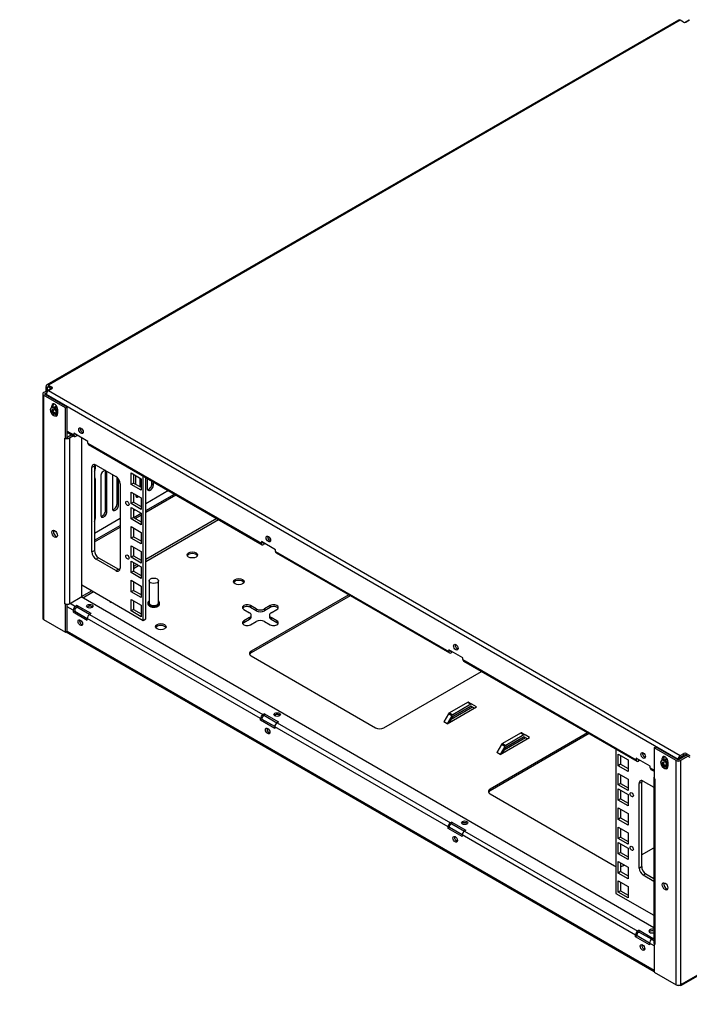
# Model space of a CAD drawing. Header units: inches. Extents: x 0 to 100, y 0 to 75.
# Tile 12 of 14: x 53 to 70, y 22 to 48. Entities that reach past the tile are written whole.
import ezdxf
from ezdxf import colors
from ezdxf.entities.mleader import LeaderData, LeaderLine
from ezdxf.math import Vec2, Vec3

# ---------------------------------------------------------------- set-up
doc = ezdxf.new("R2010")
doc.units = ezdxf.units.IN
doc.header["$MEASUREMENT"] = 0
for name, color, linetype in [('COM57176-23', 7, 'Continuous'), ('COM57177-2', 7, 'Continuous'), ('COM57179-3S', 7, 'Continuous'), ('Default', 7, 'Continuous'), ('NTS16752', 7, 'Continuous'), ('SCS19417', 7, 'Continuous'), ('STD21878', 7, 'Continuous')]:
    doc.layers.add(name, color=color, linetype=linetype)

# ---------------------------------------------------------------- blocks, each defined once
blk = doc.blocks.new('SE6')
at = {"layer": 'COM57176-23', "color": 7, "linetype": 'Continuous'}
for p, q in [((70.348, 48.297), (70.48, 48.373)), ((53.277, 38.441), (53.475, 38.555)), ((53.252, 38.406), (53.252, 32.434)), ((53.861, 38.034), (53.277, 38.371)), ((53.277, 38.371), (53.277, 32.399)), ((53.318, 38.418), (53.357, 38.441)), ((53.318, 38.394), (53.318, 38.418)), ((53.902, 38.057), (53.318, 38.394)), ((53.533, 38.109), (53.493, 38.086)), ((53.493, 38.047), (53.493, 38.086)), ((53.533, 38.057), (53.533, 38.109)), ((53.861, 38.034), (53.902, 38.057)), ((53.861, 37.218), (53.861, 38.034)), ((53.902, 37.241), (53.902, 38.057)), ((53.647, 37.997), (53.647, 37.937)), ((53.902, 37.241), (53.861, 37.218)), ((54.03, 37.315), (53.922, 37.253)), ((54.07, 37.291), (53.962, 37.229)), ((53.841, 37.229), (53.841, 37.229)), ((53.841, 37.229), (53.861, 37.218)), ((53.841, 37.229), (53.841, 37.229)), ((53.841, 32.82), (53.841, 37.229)), ((53.962, 37.229), (53.962, 32.82)), ((54.296, 33.013), (54.296, 37.234)), ((54.655, 36.423), (54.655, 36.52)), ((54.655, 36.423), (54.629, 36.438)), ((54.798, 36.212), (54.798, 35.179)), ((54.964, 36.308), (54.924, 36.331)), ((54.924, 35.298), (54.924, 36.331)), ((54.964, 35.275), (54.964, 36.308)), ((55.107, 36.261), (55.107, 35.358)), ((55.726, 36.232), (55.726, 36.003)), ((54.655, 36.129), (54.629, 36.144)), ((54.655, 35.096), (54.655, 36.129)), ((55.233, 35.477), (55.233, 36.183)), ((55.273, 35.454), (55.273, 36.134)), ((55.852, 35.931), (55.852, 36.159)), ((56.035, 36.157), (56.035, 35.893)), ((56.161, 36.013), (56.161, 36.084)), ((56.201, 35.989), (56.161, 36.013)), ((56.201, 35.989), (56.201, 36.061)), ((55.726, 35.722), (55.726, 35.715)), ((56.6, 35.83), (55.998, 35.482)), ((55.998, 35.299), (56.759, 35.739)), ((55.998, 35.253), (56.799, 35.716)), ((55.273, 35.454), (55.233, 35.477)), ((55.872, 35.41), (55.871, 35.409)), ((54.964, 35.275), (54.924, 35.298)), ((55.715, 35.319), (55.674, 35.295)), ((55.676, 35.114), (55.872, 35.227)), ((55.716, 35.09), (55.872, 35.18)), ((54.655, 35.096), (54.629, 35.111)), ((55.312, 35.086), (54.629, 34.692)), ((54.629, 34.509), (55.312, 34.903)), ((57.89, 35.086), (55.998, 33.994)), ((55.998, 33.946), (57.931, 35.062)), ((54.629, 34.463), (55.312, 34.857)), ((55.767, 33.861), (55.674, 33.807)), ((55.674, 33.759), (55.808, 33.837)), ((54.563, 33.165), (54.276, 32.999)), ((54.317, 32.976), (54.604, 33.142)), ((61.405, 33.056), (58.808, 31.556)), ((53.841, 32.82), (53.841, 32.82)), ((53.841, 32.82), (53.861, 32.809)), ((53.841, 32.82), (53.841, 32.82)), ((53.865, 32.811), (53.861, 32.809)), ((53.861, 32.062), (53.861, 32.809)), ((53.902, 32.085), (53.902, 32.806)), ((53.962, 32.82), (54.296, 33.013)), ((53.981, 32.831), (54.125, 32.748)), ((69.537, 24.188), (54.274, 33)), ((61.446, 33.033), (58.808, 31.51)), ((54.064, 32.643), (53.902, 32.737)), ((54.064, 32.643), (54.064, 32.599)), ((54.105, 32.622), (54.064, 32.599)), ((54.064, 32.599), (54.44, 32.382)), ((54.105, 32.666), (54.105, 32.622)), ((54.105, 32.622), (54.44, 32.429)), ((54.163, 32.77), (54.125, 32.748)), ((54.125, 32.702), (54.163, 32.724)), ((54.539, 32.554), (54.163, 32.77)), ((54.163, 32.77), (54.163, 32.724)), ((54.499, 32.53), (54.163, 32.724)), ((54.539, 32.554), (54.501, 32.532)), ((54.501, 32.532), (59.119, 29.865)), ((58.608, 32.666), (58.762, 32.577)), ((58.939, 32.679), (58.785, 32.768)), ((58.785, 32.768), (58.785, 32.721)), ((58.939, 32.632), (58.785, 32.721)), ((58.939, 32.679), (58.939, 32.632)), ((59.315, 32.768), (59.161, 32.679)), ((59.315, 32.721), (59.161, 32.632)), ((59.161, 32.679), (59.161, 32.632)), ((59.315, 32.768), (59.315, 32.721)), ((59.338, 32.577), (59.492, 32.666)), ((70.271, 22.656), (87.392, 32.54)), ((70.289, 22.695), (87.409, 32.58)), ((53.277, 32.399), (53.861, 32.062)), ((54.44, 32.382), (54.44, 32.426)), ((59.058, 29.76), (54.44, 32.426)), ((58.762, 32.449), (58.608, 32.36)), ((58.762, 32.402), (58.608, 32.313)), ((58.608, 32.36), (58.608, 32.313)), ((58.762, 32.449), (58.762, 32.402)), ((58.785, 32.258), (58.939, 32.347)), ((58.808, 32.466), (58.808, 32.513)), ((59.161, 32.347), (59.315, 32.258)), ((59.292, 32.513), (59.292, 32.466)), ((59.492, 32.36), (59.338, 32.449)), ((59.338, 32.449), (59.338, 32.402)), ((59.492, 32.313), (59.338, 32.402)), ((59.492, 32.36), (59.492, 32.313)), ((53.861, 32.062), (53.902, 32.085)), ((53.877, 32.071), (69.542, 23.027)), ((53.902, 32.086), (69.542, 23.056)), ((58.808, 31.556), (58.808, 31.51)), ((58.808, 31.428), (62.121, 29.515)), ((62.343, 29.515), (64.941, 31.015)), ((64.571, 30.191), (64.09, 29.913)), ((64.659, 30.14), (64.571, 30.191)), ((64.599, 30.194), (64.688, 30.143)), ((64.027, 29.62), (64.81, 30.072)), ((64.09, 29.913), (64.178, 29.862)), ((64.705, 30.067), (64.132, 29.736)), ((64.665, 30.09), (64.173, 29.806)), ((64.659, 30.14), (64.178, 29.862)), ((64.659, 30.093), (64.178, 29.816)), ((64.753, 30.039), (64.659, 30.093)), ((64.81, 30.072), (64.688, 30.143)), ((64.81, 30.072), (64.81, 30.072)), ((64.81, 30.072), (64.81, 30.072)), ((59.058, 29.716), (59.058, 29.76)), ((59.098, 29.739), (59.058, 29.716)), ((59.434, 29.499), (59.058, 29.716)), ((59.098, 29.739), (59.098, 29.783)), ((59.434, 29.545), (59.098, 29.739)), ((59.157, 29.887), (59.119, 29.865)), ((59.157, 29.841), (59.119, 29.819)), ((59.157, 29.841), (59.157, 29.887)), ((59.157, 29.887), (59.533, 29.67)), ((59.157, 29.841), (59.493, 29.647)), ((59.533, 29.67), (59.495, 29.648)), ((59.495, 29.648), (64.113, 26.982)), ((64.062, 29.883), (63.939, 29.671)), ((63.939, 29.671), (63.939, 29.671)), ((63.939, 29.671), (63.939, 29.671)), ((64.027, 29.62), (63.939, 29.671)), ((64.15, 29.832), (64.027, 29.62)), ((64.15, 29.832), (64.062, 29.883)), ((64.178, 29.816), (64.084, 29.653)), ((59.434, 29.543), (59.434, 29.499)), ((64.052, 26.877), (59.434, 29.543)), ((64.027, 29.62), (64.027, 29.62)), ((67.769, 29.382), (65.172, 27.882)), ((65.985, 29.374), (65.504, 29.097)), ((66.073, 29.323), (65.985, 29.374)), ((66.014, 29.377), (66.102, 29.326)), ((67.81, 29.359), (65.172, 27.836)), ((65.442, 28.803), (66.225, 29.255)), ((66.119, 29.25), (65.547, 28.92)), ((66.079, 29.274), (65.587, 28.99)), ((66.073, 29.323), (65.593, 29.046)), ((66.073, 29.277), (65.593, 28.999)), ((66.168, 29.222), (66.073, 29.277)), ((66.224, 29.255), (66.102, 29.326)), ((66.225, 29.255), (66.224, 29.255)), ((66.224, 29.255), (66.224, 29.255)), ((65.476, 29.067), (65.353, 28.854)), ((65.353, 28.855), (65.353, 28.854)), ((65.353, 28.854), (65.353, 28.854)), ((65.442, 28.803), (65.353, 28.854)), ((65.564, 29.016), (65.442, 28.803)), ((65.564, 29.016), (65.476, 29.067)), ((65.593, 28.999), (65.499, 28.836)), ((65.504, 29.097), (65.593, 29.046)), ((69.542, 28.981), (69.582, 29.004)), ((70.126, 28.643), (69.542, 28.981)), ((69.542, 28.981), (69.542, 28.164)), ((70.167, 28.667), (69.582, 29.004)), ((65.442, 28.803), (65.442, 28.803)), ((69.797, 28.72), (69.756, 28.696)), ((69.756, 28.657), (69.756, 28.696)), ((69.797, 28.72), (69.797, 28.668)), ((69.911, 28.607), (69.911, 28.548)), ((70.126, 22.672), (70.126, 28.643)), ((70.405, 28.781), (70.208, 28.667)), ((70.445, 28.758), (70.248, 28.643)), ((70.248, 28.643), (70.248, 22.672)), ((69.537, 28.187), (69.537, 23.779)), ((69.563, 28.152), (69.542, 28.164)), ((69.563, 28.152), (69.563, 28.152)), ((69.563, 28.152), (69.563, 23.743)), ((65.172, 27.882), (65.172, 27.836)), ((65.172, 27.754), (68.485, 25.841)), ((64.052, 26.832), (64.052, 26.877)), ((64.092, 26.856), (64.052, 26.832)), ((64.428, 26.616), (64.052, 26.832)), ((64.092, 26.856), (64.092, 26.9)), ((64.428, 26.662), (64.092, 26.856)), ((64.151, 27.004), (64.113, 26.982)), ((64.151, 26.957), (64.113, 26.935)), ((64.151, 26.957), (64.151, 27.004)), ((64.151, 27.004), (64.527, 26.787)), ((64.151, 26.957), (64.486, 26.764)), ((64.527, 26.787), (64.489, 26.765)), ((64.489, 26.765), (69.107, 24.099)), ((64.428, 26.66), (64.428, 26.616)), ((69.046, 23.993), (64.428, 26.66)), ((69.21, 26.131), (69.537, 26.32)), ((68.707, 25.841), (68.741, 25.86)), ((69.046, 23.949), (69.046, 23.993)), ((69.086, 23.973), (69.046, 23.949)), ((69.422, 23.732), (69.046, 23.949)), ((69.086, 23.973), (69.086, 24.017)), ((69.422, 23.779), (69.086, 23.973)), ((69.145, 24.121), (69.107, 24.099)), ((69.145, 24.074), (69.107, 24.052)), ((69.145, 24.074), (69.145, 24.121)), ((69.145, 24.121), (69.521, 23.904)), ((69.145, 24.074), (69.48, 23.881)), ((69.521, 23.904), (69.482, 23.882)), ((69.482, 23.882), (69.537, 23.85)), ((69.542, 23.707), (69.422, 23.776)), ((69.422, 23.776), (69.422, 23.732)), ((69.546, 23.757), (69.542, 23.755)), ((69.542, 23.755), (69.542, 23.009)), ((69.563, 23.743), (69.542, 23.755)), ((69.563, 23.743), (69.563, 23.743)), ((69.542, 23.009), (70.126, 22.672)), ((70.183, 22.657), (70.185, 22.656)), ((70.228, 22.663), (70.228, 22.66)), ((70.289, 22.695), (70.248, 22.672))]:
    blk.add_line(p, q, dxfattribs=at)
for centre, major_axis, start_param, end_param in [((53.338, 38.406), (0.086, 0), 2.356194, 3.926991), ((53.338, 38.406), (0.029, 0), 2.356194, 3.926991), ((53.57, 38.042), (0.0545, -0.0944), 0.785398, 3.926991), ((53.61, 38.065), (0.0545, -0.0944), 3.520356, 3.926991), ((53.57, 37.914), (-0.0545, 0.0944), 2.513716, 3.807241), ((53.61, 37.937), (-0.0545, 0.0944), -3.643321, -3.520356), ((53.902, 37.264), (0.029, 0), 4.712389, 5.497787), ((53.902, 37.264), (0.086, 0), 3.926991, 3.969786), ((53.902, 37.264), (0.086, 0), 4.269969, 5.497787), ((54.571, 36.375), (0.059, 0.102), 4.696447, 5.497787), ((54.881, 36.26), (-0.059, -0.102), 3.385544, 5.497787), ((54.841, 36.283), (-0.059, -0.102), 2.356194, 2.79146), ((54.881, 36.26), (-0.059, -0.102), 2.356194, 2.897642), ((54.571, 36.081), (-0.059, -0.102), 2.356194, 3.141593), ((56.118, 35.941), (0.059, 0.102), 2.356194, 5.497787), ((56.078, 35.965), (0.059, 0.102), 3.491725, 5.497787), ((55.809, 35.763), (0.059, 0.102), 2.356194, 3.994948), ((55.769, 35.786), (0.059, 0.102), 3.491725, 3.994948), ((55.19, 35.406), (0.059, 0.102), 2.356194, 5.497787), ((55.15, 35.429), (0.059, 0.102), 3.491725, 5.497787), ((54.881, 35.227), (0.059, 0.102), 2.356194, 5.497787), ((54.841, 35.25), (0.059, 0.102), 3.491725, 5.497787), ((54.571, 35.048), (0.059, 0.102), 4.696447, 5.497787), ((53.61, 34.704), (0.0532, -0.0922), 3.529715, 5.895062), ((57.238, 34.074), (-0.14, 0), 3.432549, 5.992229), ((58.476, 33.359), (-0.14, 0), 3.432549, 5.992229), ((53.902, 32.856), (0.086, 0), 3.926991, 5.497787), ((55.161, 32.921), (-0.14, 0), 0.290957, 1.286145), ((58.697, 32.717), (0.125, 0), 0.785398, 3.926991), ((59.404, 32.717), (-0.125, 0), 2.356194, 5.497787), ((54.125, 32.678), (0.043, 0.0745), 0.785398, 2.356194), ((54.125, 32.678), (0.0145, 0.0251), 0.785398, 2.356194), ((54.505, 32.704), (0.085, 0), 0.49403, 2.647563), ((54.501, 32.461), (-0.043, -0.0745), 3.926991, 5.497787), ((58.697, 32.67), (0.125, 0), 0.785398, 2.813286), ((58.651, 32.513), (-0.157, 0), 2.356194, 3.926991), ((59.05, 32.743), (0.157, 0), 3.926991, 5.497787), ((59.05, 32.697), (0.157, 0), 3.926991, 5.497787), ((59.449, 32.513), (0.157, 0), 2.356194, 3.926991), ((59.404, 32.67), (-0.125, 0), 3.469899, 5.497787), ((53.338, 32.434), (0.086, 0), 3.141593, 3.926991), ((54.292, 32.336), (-0.0425, 0.0736), 0.49403, 2.647563), ((58.697, 32.309), (0.125, 0), 2.356194, 5.497787), ((58.697, 32.262), (0.125, 0), 2.356194, 2.813286), ((58.651, 32.466), (-0.157, 0), 2.356194, 3.141593), ((59.05, 32.283), (-0.157, 0), 3.926991, 5.497787), ((59.449, 32.466), (0.157, 0), 3.141593, 3.926991), ((59.404, 32.309), (-0.125, 0), 0.785398, 3.926991), ((59.404, 32.262), (-0.125, 0), 3.469899, 3.926991), ((56.398, 32.16), (-0.14, 0), 3.432549, 5.992229), ((58.919, 31.492), (0.157, 0), 2.356194, 3.926991), ((58.919, 31.446), (0.157, 0), 2.356194, 2.881965), ((64.571, 30.144), (-0.0285, -0.0494), 3.141593, 3.926991), ((64.09, 29.867), (0.0285, 0.0494), 0.785398, 1.570796), ((64.659, 30.093), (0.0285, 0.0494), 0, 0.785398), ((59.119, 29.795), (-0.043, -0.0745), 3.926991, 5.497787), ((59.119, 29.795), (-0.0145, -0.0251), 3.926991, 5.497787), ((59.499, 29.821), (0.085, 0), 0.49403, 2.647563), ((59.495, 29.578), (0.043, 0.0745), 0.785398, 2.356194), ((64.178, 29.816), (0.0285, 0.0494), 0.785398, 1.570796), ((59.286, 29.453), (-0.0425, 0.0736), 0.49403, 2.647563), ((62.232, 29.579), (0.157, 0), 3.926991, 5.497787), ((65.985, 29.328), (-0.0285, -0.0494), 3.141593, 3.926991), ((66.073, 29.277), (0.0285, 0.0494), 0, 0.785398), ((65.504, 29.05), (0.0285, 0.0494), 0.785398, 1.570796), ((65.593, 28.999), (0.0285, 0.0494), 0.785398, 1.570796), ((69.833, 28.652), (0.0545, -0.0944), 0.785398, 3.926991), ((69.874, 28.675), (0.0545, -0.0944), 3.520356, 3.926991), ((70.187, 28.679), (0.086, 0), 3.926991, 5.497787), ((70.187, 28.679), (0.029, 0), 3.926991, 5.497787), ((69.833, 28.524), (-0.0545, 0.0944), 2.513716, 3.807231), ((69.874, 28.547), (-0.0545, 0.0944), -3.643321, -3.520356), ((69.623, 28.187), (0.086, 0), 2.810076, 3.473109), ((69.623, 28.187), (0.086, 0), 3.884195, 3.926991), ((65.283, 27.818), (0.157, 0), 2.356194, 3.926991), ((65.283, 27.771), (0.157, 0), 2.356194, 2.881965), ((64.113, 26.912), (-0.043, -0.0745), 3.926991, 5.497787), ((64.113, 26.912), (-0.0145, -0.0251), 3.926991, 5.497787), ((64.493, 26.938), (0.085, 0), 0.49403, 2.647563), ((64.489, 26.695), (0.043, 0.0745), 0.785398, 2.356194), ((64.28, 26.569), (-0.0425, 0.0736), 0.49403, 2.647563), ((68.596, 25.905), (0.157, 0), 3.926991, 4.235076), ((68.596, 25.905), (0.157, 0), 5.05935, 5.497787), ((69.874, 25.315), (-0.0532, 0.0922), 0.388123, 2.75347), ((69.487, 24.101), (-0.085, 0), 4.076636, 6.283185), ((69.107, 24.028), (-0.043, -0.0745), 3.926991, 5.497787), ((69.107, 24.028), (-0.0145, -0.0251), 3.926991, 5.497787), ((69.487, 24.101), (-0.085, 0), 0, 2.206549), ((69.487, 24.055), (0.085, 0), 0.935043, 2.647563), ((69.482, 23.812), (0.043, 0.0745), 0.785398, 2.356194), ((69.274, 23.686), (-0.0425, 0.0736), 0.49403, 2.647563), ((69.623, 23.779), (0.086, 0), 3.141593, 3.926991), ((70.187, 22.707), (0.086, 0), 3.926991, 5.497787), ((70.228, 22.73), (0.043, 0.0745), 3.096371, 3.926991), ((70.228, 22.73), (-0.043, 0.0745), 2.356194, 3.926991)]:
    blk.add_ellipse(centre, major_axis=major_axis, ratio=0.57735, start_param=start_param, end_param=end_param, dxfattribs=at)
for centre, major_axis in [((53.57, 34.681), (0.0532, -0.0922)), ((57.238, 34.12), (-0.141, 0)), ((58.476, 33.406), (-0.141, 0)), ((54.505, 32.751), (-0.085, 0)), ((54.252, 32.313), (0.0425, -0.0736)), ((56.398, 32.207), (-0.14, 0)), ((59.499, 29.868), (-0.085, 0)), ((59.246, 29.429), (0.0425, -0.0736)), ((64.493, 26.985), (-0.085, 0)), ((64.24, 26.546), (0.0425, -0.0736)), ((69.833, 25.291), (0.0532, -0.0922)), ((69.234, 23.663), (0.0425, -0.0736))]:
    blk.add_ellipse(centre, major_axis=major_axis, ratio=0.57735, dxfattribs=at)
at = {"layer": 'COM57177-2', "color": 7, "linetype": 'Continuous'}
for p, q in [((70.189, 48.363), (53.361, 38.648)), ((70.232, 48.359), (53.404, 38.643)), ((70.328, 48.304), (70.232, 48.359)), ((70.488, 48.358), (70.394, 48.304)), ((53.343, 38.484), (53.343, 38.608)), ((53.383, 38.585), (53.404, 38.597)), ((53.383, 38.502), (53.383, 38.585)), ((53.404, 38.643), (53.499, 38.588)), ((53.404, 38.597), (53.492, 38.546)), ((53.405, 38.495), (53.499, 38.55)), ((53.499, 38.55), (53.499, 38.588)), ((53.343, 38.484), (53.347, 38.482)), ((70.179, 28.671), (53.344, 38.39)), ((53.344, 38.39), (53.344, 38.379)), ((53.405, 38.495), (70.24, 28.776)), ((53.902, 37.417), (54.083, 37.313)), ((53.902, 37.388), (54.101, 37.274)), ((54.458, 37.14), (54.083, 37.357)), ((54.083, 37.357), (54.083, 37.313)), ((54.182, 37.3), (54.144, 37.278)), ((54.458, 37.096), (54.458, 37.14)), ((54.458, 37.096), (59.077, 34.43)), ((54.476, 37.057), (59.095, 34.39)), ((59.452, 34.257), (59.077, 34.474)), ((59.077, 34.474), (59.077, 34.43)), ((59.176, 34.417), (59.138, 34.395)), ((59.452, 34.213), (59.452, 34.257)), ((59.452, 34.213), (64.071, 31.546)), ((59.47, 34.173), (64.088, 31.507)), ((64.446, 31.374), (64.071, 31.591)), ((64.071, 31.591), (64.071, 31.546)), ((64.17, 31.533), (64.131, 31.511)), ((64.446, 31.33), (64.446, 31.374)), ((64.446, 31.33), (69.065, 28.663)), ((64.464, 31.29), (69.082, 28.624)), ((69.44, 28.49), (69.065, 28.707)), ((69.065, 28.707), (69.065, 28.663)), ((69.164, 28.65), (69.125, 28.628)), ((70.179, 28.662), (70.179, 28.671)), ((70.219, 28.673), (70.219, 28.694)), ((70.24, 28.776), (70.334, 28.83)), ((70.24, 28.729), (70.334, 28.784)), ((70.334, 28.784), (70.334, 28.83)), ((70.4, 28.83), (70.496, 28.775)), ((70.4, 28.83), (70.4, 28.784)), ((70.4, 28.784), (70.496, 28.729)), ((69.44, 28.446), (69.44, 28.49)), ((69.44, 28.446), (69.542, 28.387)), ((69.458, 28.407), (69.542, 28.358))]:
    blk.add_line(p, q, dxfattribs=at)
for centre, major_axis, start_param, end_param in [((70.232, 48.289), (0.043, -0.0745), 2.356194, 3.141593), ((70.361, 48.323), (0.0466, 0), 3.926991, 5.497787), ((53.404, 38.573), (0.043, -0.0745), 2.356194, 3.926991), ((53.404, 38.573), (0.0145, -0.0251), 2.356194, 3.926991), ((53.466, 38.569), (-0.0466, 0), 2.356194, 3.926991), ((53.387, 38.51), (0.0312, 0.0541), -3.926991, -3.822802), ((53.405, 38.425), (-0.043, -0.0745), 3.926991, 5.497787), ((53.63, 37.981), (0.0469, -0.0812), 2.302075, 3.573911), ((54.311, 37.45), (-0.0425, 0.0736), 0.49403, 2.647563), ((54.144, 37.348), (0.043, 0.0745), 2.356194, 3.926991), ((54.144, 37.348), (0.0145, 0.0251), 2.465871, 3.817314), ((54.519, 37.131), (0.043, 0.0745), 2.356194, 3.141593), ((59.305, 34.567), (-0.0425, 0.0736), 0.49403, 2.647563), ((59.138, 34.465), (0.043, 0.0745), 2.356194, 3.926991), ((59.138, 34.465), (0.0145, 0.0251), 2.465871, 3.817314), ((59.513, 34.248), (0.043, 0.0745), 2.356194, 3.141593), ((64.299, 31.683), (-0.0425, 0.0736), 0.49403, 2.647563), ((64.131, 31.582), (0.043, 0.0745), 2.356194, 3.926991), ((64.131, 31.582), (0.0145, 0.0251), 2.465871, 3.817314), ((64.507, 31.365), (0.043, 0.0745), 2.356194, 3.141593), ((69.293, 28.8), (-0.0425, 0.0736), 0.49403, 2.647563), ((69.125, 28.698), (0.043, 0.0745), 2.356194, 3.926991), ((69.125, 28.698), (0.0145, 0.0251), 2.465871, 3.817314), ((69.893, 28.592), (0.0469, -0.0812), 2.302075, 3.573911), ((70.24, 28.706), (0.043, 0.0745), 0.785398, 2.356194), ((70.24, 28.706), (0.0145, 0.0251), 0.785398, 2.356194), ((70.367, 28.811), (-0.0466, 0), 3.926991, 5.497787), ((70.367, 28.765), (0.0466, 0), 0.785398, 2.356194), ((69.501, 28.481), (0.043, 0.0745), 2.356194, 3.141593)]:
    blk.add_ellipse(centre, major_axis=major_axis, ratio=0.57735, start_param=start_param, end_param=end_param, dxfattribs=at)
for centre in [(54.271, 37.427), (59.265, 34.543), (64.258, 31.66), (69.252, 28.777)]:
    blk.add_ellipse(centre, major_axis=(0.0425, -0.0736), ratio=0.57735, dxfattribs=at)
at = {"layer": 'COM57179-3S', "color": 7, "linetype": 'Continuous'}
for p, q in [((54.629, 36.486), (54.562, 36.447)), ((54.629, 36.486), (54.629, 34.236)), ((54.673, 36.511), (55.201, 36.207)), ((54.562, 34.197), (54.562, 36.447)), ((55.607, 35.994), (55.607, 36.301)), ((55.607, 36.301), (55.872, 36.147)), ((55.674, 36.262), (55.674, 36.033)), ((55.93, 32.376), (55.93, 36.217)), ((55.312, 36.015), (55.312, 33.764)), ((55.674, 36.033), (55.607, 35.994)), ((55.872, 35.841), (55.607, 35.994)), ((55.674, 36.033), (55.872, 35.919)), ((55.872, 36.147), (55.872, 35.841)), ((55.998, 32.415), (55.998, 36.178)), ((55.607, 35.484), (55.607, 35.79)), ((55.607, 35.79), (55.872, 35.637)), ((55.674, 35.751), (55.674, 35.523)), ((55.674, 35.523), (55.607, 35.484)), ((55.872, 35.331), (55.607, 35.484)), ((55.674, 35.523), (55.872, 35.409)), ((55.872, 35.637), (55.872, 35.331)), ((55.607, 35.076), (55.607, 35.382)), ((55.607, 35.382), (55.872, 35.229)), ((55.674, 35.343), (55.674, 35.115)), ((55.872, 35.229), (55.872, 34.923)), ((55.674, 35.115), (55.607, 35.076)), ((55.872, 34.923), (55.607, 35.076)), ((55.674, 35.115), (55.872, 35)), ((55.607, 34.565), (55.607, 34.872)), ((55.607, 34.872), (55.872, 34.719)), ((55.674, 34.833), (55.674, 34.604)), ((55.872, 34.719), (55.872, 34.412)), ((55.674, 34.604), (55.607, 34.565)), ((55.872, 34.412), (55.607, 34.565)), ((55.607, 34.055), (55.607, 34.361)), ((55.607, 34.361), (55.872, 34.208)), ((55.674, 34.604), (55.872, 34.49)), ((54.562, 34.197), (54.629, 34.236)), ((55.674, 34.094), (55.607, 34.055)), ((55.674, 34.323), (55.674, 34.094)), ((55.674, 34.094), (55.872, 33.98)), ((55.872, 34.208), (55.872, 33.902)), ((54.74, 34.044), (54.673, 34.005)), ((55.201, 33.7), (54.673, 34.005)), ((54.74, 34.044), (55.268, 33.739)), ((55.872, 33.902), (55.607, 34.055)), ((55.607, 33.647), (55.607, 33.953)), ((55.607, 33.953), (55.872, 33.8)), ((55.674, 33.914), (55.674, 33.686)), ((55.201, 33.7), (55.268, 33.739)), ((55.674, 33.686), (55.607, 33.647)), ((55.872, 33.494), (55.607, 33.647)), ((55.674, 33.686), (55.872, 33.571)), ((55.872, 33.8), (55.872, 33.494)), ((54.296, 33.32), (55.93, 32.376)), ((55.607, 33.137), (55.607, 33.443)), ((55.607, 33.443), (55.872, 33.29)), ((55.674, 33.404), (55.674, 33.175)), ((55.674, 33.175), (55.607, 33.137)), ((55.872, 32.984), (55.607, 33.137)), ((55.674, 33.175), (55.872, 33.061)), ((55.872, 33.29), (55.872, 32.984)), ((55.607, 32.626), (55.607, 32.932)), ((55.607, 32.932), (55.872, 32.779)), ((55.674, 32.894), (55.674, 32.665)), ((55.872, 32.779), (55.872, 32.473)), ((55.674, 32.665), (55.607, 32.626)), ((55.872, 32.473), (55.607, 32.626)), ((55.674, 32.665), (55.872, 32.551)), ((55.93, 32.376), (55.998, 32.415)), ((68.524, 28.946), (68.524, 25.105)), ((68.582, 28.504), (68.582, 28.81)), ((68.582, 28.81), (68.847, 28.657)), ((68.649, 28.771), (68.649, 28.543)), ((68.847, 28.657), (68.847, 28.351)), ((68.649, 28.543), (68.582, 28.504)), ((68.847, 28.351), (68.582, 28.504)), ((68.649, 28.543), (68.847, 28.428)), ((68.582, 27.993), (68.582, 28.3)), ((68.582, 28.3), (68.847, 28.147)), ((68.649, 28.261), (68.649, 28.032)), ((68.847, 28.147), (68.847, 27.84)), ((69.21, 28.068), (69.143, 28.029)), ((69.21, 28.068), (69.21, 25.818)), ((69.254, 28.093), (69.537, 27.929)), ((68.649, 28.032), (68.582, 27.993)), ((68.847, 27.84), (68.582, 27.993)), ((68.582, 27.585), (68.582, 27.891)), ((68.582, 27.891), (68.847, 27.738)), ((68.649, 28.032), (68.847, 27.918)), ((68.649, 27.853), (68.649, 27.624)), ((69.143, 25.779), (69.143, 28.029)), ((68.649, 27.624), (68.582, 27.585)), ((68.847, 27.432), (68.582, 27.585)), ((68.649, 27.624), (68.847, 27.51)), ((68.847, 27.738), (68.847, 27.432)), ((68.582, 27.075), (68.582, 27.381)), ((68.582, 27.381), (68.847, 27.228)), ((68.649, 27.342), (68.649, 27.114)), ((68.649, 27.114), (68.582, 27.075)), ((68.847, 26.922), (68.582, 27.075)), ((68.649, 27.114), (68.847, 26.999)), ((68.847, 27.228), (68.847, 26.922)), ((68.582, 26.565), (68.582, 26.871)), ((68.582, 26.871), (68.847, 26.718)), ((68.649, 26.832), (68.649, 26.603)), ((68.649, 26.603), (68.582, 26.565)), ((68.847, 26.412), (68.582, 26.565)), ((68.649, 26.603), (68.847, 26.489)), ((68.847, 26.718), (68.847, 26.412)), ((68.582, 26.156), (68.582, 26.463)), ((68.582, 26.463), (68.847, 26.309)), ((68.649, 26.424), (68.649, 26.195)), ((68.847, 26.309), (68.847, 26.003)), ((68.649, 26.195), (68.582, 26.156)), ((68.847, 26.003), (68.582, 26.156)), ((68.649, 26.195), (68.847, 26.081)), ((68.582, 25.646), (68.582, 25.952)), ((68.582, 25.952), (68.847, 25.799)), ((68.649, 25.913), (68.649, 25.685)), ((68.847, 25.799), (68.847, 25.493)), ((69.143, 25.779), (69.21, 25.818)), ((68.649, 25.685), (68.582, 25.646)), ((68.847, 25.493), (68.582, 25.646)), ((68.582, 25.136), (68.582, 25.442)), ((68.582, 25.442), (68.847, 25.289)), ((68.649, 25.685), (68.847, 25.571)), ((69.321, 25.625), (69.254, 25.587)), ((69.537, 25.423), (69.254, 25.587)), ((69.321, 25.625), (69.537, 25.5)), ((68.649, 25.175), (68.582, 25.136)), ((68.649, 25.403), (68.649, 25.175)), ((68.649, 25.175), (68.847, 25.06)), ((68.847, 25.289), (68.847, 24.983)), ((68.524, 25.105), (69.537, 24.52)), ((68.847, 24.983), (68.582, 25.136))]:
    blk.add_line(p, q, dxfattribs=at)
for centre, major_axis, start_param, end_param in [((54.673, 36.383), (0.078, -0.136), 2.356194, 3.926991), ((54.74, 36.422), (0.078, -0.136), 3.583724, 3.926991), ((55.201, 36.079), (-0.078, 0.136), 3.926991, 5.497787), ((54.673, 34.133), (0.078, -0.136), 3.926991, 5.497787), ((54.74, 34.172), (-0.078, 0.136), 0.785398, 2.356194), ((55.201, 33.828), (-0.078, 0.136), 2.356194, 3.926991), ((55.268, 33.867), (-0.078, 0.136), 2.356194, 2.699461), ((69.254, 27.965), (0.078, -0.136), 2.356194, 3.926991), ((69.321, 28.004), (0.078, -0.136), 3.583724, 3.926991), ((69.254, 25.715), (0.078, -0.136), 3.926991, 5.497787), ((69.321, 25.754), (-0.078, 0.136), 0.785398, 2.356194)]:
    blk.add_ellipse(centre, major_axis=major_axis, ratio=0.57735, start_param=start_param, end_param=end_param, dxfattribs=at)
for centre in [(55.508, 35.49), (55.508, 34.061), (68.946, 27.732), (68.946, 26.303)]:
    blk.add_ellipse(centre, major_axis=(-0.0312, 0.0541), ratio=0.57735, dxfattribs=at)
at = {"layer": 'NTS16752', "color": 7, "linetype": 'Continuous'}
for p, q in [((53.586, 38.064), (53.585, 38.064)), ((69.85, 28.675), (69.849, 28.674))]:
    blk.add_line(p, q, dxfattribs=at)
for centre, major_axis, start_param, end_param in [((53.632, 37.983), (-0.0467, 0.081), 0, 0.464479), ((53.632, 37.983), (-0.0397, 0.0688), 0, 0.415605), ((53.632, 37.983), (-0.0467, 0.081), 6.246705, 6.283185), ((53.632, 37.983), (-0.0397, 0.0688), 5.382968, 6.283185), ((69.895, 28.593), (-0.0467, 0.081), 0, 0.46644), ((69.895, 28.593), (-0.0397, 0.0688), 0, 0.415605), ((69.895, 28.593), (-0.0467, 0.081), 6.246861, 6.283185), ((69.895, 28.593), (-0.0397, 0.0688), 5.382968, 6.283185)]:
    blk.add_ellipse(centre, major_axis=major_axis, ratio=0.57735, start_param=start_param, end_param=end_param, dxfattribs=at)
at = {"layer": 'SCS19417', "color": 7, "linetype": 'Continuous'}
for p, q in [((53.502, 38.052), (53.483, 38.041)), ((53.617, 38.054), (53.583, 38.034)), ((53.459, 37.96), (53.459, 37.96)), ((53.532, 37.918), (53.459, 37.96)), ((53.532, 37.962), (53.497, 37.942)), ((53.497, 37.898), (53.532, 37.918)), ((53.524, 37.934), (53.504, 37.946)), ((53.526, 37.865), (53.509, 37.856)), ((53.521, 37.956), (53.527, 37.952)), ((53.558, 37.903), (53.523, 37.883)), ((53.549, 37.917), (53.549, 37.898)), ((53.597, 37.892), (53.558, 37.914)), ((53.632, 37.861), (53.558, 37.903)), ((53.597, 37.905), (53.597, 37.892)), ((53.608, 37.824), (53.627, 37.835)), ((53.632, 37.905), (53.632, 37.905)), ((53.632, 37.861), (53.632, 37.861)), ((69.765, 28.662), (69.746, 28.651)), ((69.881, 28.664), (69.846, 28.644)), ((69.722, 28.571), (69.722, 28.571)), ((69.796, 28.529), (69.722, 28.571)), ((69.796, 28.573), (69.76, 28.552)), ((69.76, 28.508), (69.796, 28.529)), ((69.787, 28.544), (69.767, 28.556)), ((69.79, 28.476), (69.773, 28.466)), ((69.784, 28.566), (69.79, 28.562)), ((69.822, 28.513), (69.786, 28.493)), ((69.813, 28.527), (69.813, 28.508)), ((69.86, 28.502), (69.822, 28.524)), ((69.895, 28.471), (69.822, 28.513)), ((69.86, 28.515), (69.86, 28.502)), ((69.871, 28.435), (69.89, 28.446)), ((69.895, 28.515), (69.895, 28.515)), ((69.895, 28.471), (69.895, 28.471))]:
    blk.add_line(p, q, dxfattribs=at)
for centre, radius, start, end in [((53.461, 37.999), 0.00587, 143.7414, 176.9906), ((53.461, 37.955), 0.00587, 114.252, 176.9867), ((53.627, 37.981), 0.174, 189.3913, 237.8958), ((53.703, 37.926), 0.207, 159.3726, 175.5065), ((53.587, 37.902), 0.0904, 182.6323, 210.7637), ((53.599, 38.124), 0.154, 234.3668, 245.6332), ((53.599, 37.981), 0.154, 234.368, 245.632), ((53.729, 37.91), 0.207, 159.3747, 175.5044), ((53.624, 38.128), 0.225, 243.4001, 269.8008), ((53.624, 38.084), 0.225, 243.421, 269.78), ((53.613, 37.887), 0.0905, 182.6415, 210.7546), ((53.623, 37.92), 0.0174, 267.9188, 297.7769), ((53.623, 37.876), 0.0174, 267.9168, 297.7789), ((69.725, 28.609), 0.00587, 143.7414, 176.9906), ((69.966, 28.536), 0.207, 159.3726, 175.5065), ((69.862, 28.734), 0.154, 234.3668, 245.6332), ((69.993, 28.521), 0.207, 159.3747, 175.5044), ((69.725, 28.565), 0.00587, 114.252, 176.9867), ((69.891, 28.591), 0.174, 189.3913, 237.8958), ((69.851, 28.512), 0.0904, 182.6323, 210.7637), ((69.862, 28.591), 0.154, 234.368, 245.632), ((69.887, 28.738), 0.225, 243.4001, 269.8008), ((69.887, 28.694), 0.225, 243.421, 269.78), ((69.877, 28.497), 0.0905, 182.6415, 210.7546), ((69.887, 28.531), 0.0174, 267.9188, 297.7769), ((69.887, 28.486), 0.0174, 267.9168, 297.7789)]:
    blk.add_arc(centre, radius, start, end, dxfattribs=at)
for centre, major_axis, start_param, end_param in [((53.539, 37.929), (0.061, -0.105), 1.009762, 3.702627), ((53.545, 37.933), (0.062, -0.108), 1.003114, 3.709275), ((53.564, 37.944), (-0.062, 0.108), 3.141593, 6.283185), ((53.57, 37.947), (-0.058, 0.101), 3.897454, 5.527324), ((53.545, 37.933), (-0.062, 0.108), 0.730357, 1.003114), ((53.545, 37.933), (-0.062, 0.108), 2.168825, 3.709275), ((53.539, 37.929), (-0.061, 0.105), 2.307826, 3.702627), ((53.545, 37.933), (0.062, -0.108), 0.567682, 1.003114), ((69.803, 28.539), (0.061, -0.105), 1.009762, 3.702627), ((69.809, 28.543), (-0.062, 0.108), 0.730357, 1.003114), ((69.809, 28.543), (0.062, -0.108), 1.003114, 3.709275), ((69.828, 28.554), (-0.062, 0.108), 3.141593, 6.283185), ((69.833, 28.557), (-0.058, 0.101), 3.893362, 5.531416), ((69.809, 28.543), (-0.062, 0.108), 2.168825, 3.709275), ((69.803, 28.539), (-0.061, 0.105), 2.307826, 3.702627), ((69.809, 28.543), (0.062, -0.108), 0.567682, 1.003114)]:
    blk.add_ellipse(centre, major_axis=major_axis, ratio=0.57735, start_param=start_param, end_param=end_param, dxfattribs=at)
for points in [[(53.497, 37.942), (53.491, 37.946), (53.485, 37.95), (53.475, 37.959), (53.471, 37.963), (53.464, 37.973), (53.461, 37.978), (53.457, 37.989), (53.456, 37.994), (53.455, 38)], [(53.455, 37.955), (53.456, 37.95), (53.457, 37.945), (53.461, 37.934), (53.464, 37.929), (53.471, 37.92), (53.475, 37.915), (53.485, 37.906), (53.491, 37.902), (53.497, 37.898)], [(69.76, 28.552), (69.754, 28.556), (69.749, 28.56), (69.739, 28.569), (69.734, 28.574), (69.727, 28.584), (69.724, 28.589), (69.72, 28.599), (69.719, 28.604), (69.719, 28.61)], [(69.719, 28.566), (69.719, 28.56), (69.72, 28.555), (69.724, 28.545), (69.727, 28.54), (69.734, 28.53), (69.738, 28.525), (69.748, 28.516), (69.754, 28.512), (69.76, 28.508)]]:
    blk.add_open_spline(points, degree=3, knots=[0, 0, 0, 0, 0.25, 0.25, 0.5, 0.5, 0.75, 0.75, 1, 1, 1, 1], dxfattribs=at)
at = {"layer": 'STD21878', "color": 7, "linetype": 'Continuous'}
for p, q in [((56.086, 33.43), (56.086, 32.843)), ((56.336, 32.843), (56.336, 33.43)), ((56.054, 32.843), (56.054, 32.817)), ((56.367, 32.817), (56.367, 32.843))]:
    blk.add_line(p, q, dxfattribs=at)
blk.add_ellipse((56.211, 33.43), major_axis=(-0.125, 0), ratio=0.57735, dxfattribs=at)
for centre, major_axis, start_param, end_param in [((56.211, 32.843), (-0.156, 0), 5.639684, 6.283185), ((56.211, 32.843), (-0.156, 0), 0, 3.785094), ((56.211, 32.817), (-0.156, 0), 0, 3.141593), ((56.211, 32.843), (-0.125, 0), 0, 3.141593)]:
    blk.add_ellipse(centre, major_axis=major_axis, ratio=0.57735, start_param=start_param, end_param=end_param, dxfattribs=at)
blk = doc.blocks.new('_DOT')
at = {"color": 0}
blk.add_line((0, 0), (-1, 0), dxfattribs=at)
at = {"color": 0, "const_width": 0.333}
blk.add_lwpolyline([(-0.1665, 0, 1), (0.1665, 0, 1)], format="xyb", close=True, dxfattribs=at)
blk = doc.blocks.new('Block222')
at = {"layer": 'Default', "color": 7, "linetype": 'Continuous'}
ml = blk.add_multileader_mtext('Standard', dxfattribs=at)
ml.set_content('{\\pxsm0.9;\\fArial|b1||i0||c0|p34;\\W1.;SDC243U24BK\\P}', color=7)
ml.set_leader_properties()
ml.set_arrow_properties(name='DOT')
ml.build(insert=Vec2(0, 0))
ml.multileader.update_dxf_attribs({"leader_type": 0, "dogleg_length": 0, "arrow_head_size": 2.25})
ctx = ml.context
ctx.base_point, ctx.char_height, ctx.arrow_head_size, ctx.landing_gap_size = Vec3(151.269, -85.88), 2.25, 2.25, 0.787
ctx.text_align_type = 1
notes = []
notes.append((ctx, [(0, (0, 0, 0), (0, 0), (1, 0), 1, [])]))
ctx.mtext.insert, ctx.mtext.alignment = Vec3(162.383, -84.733), 2
for ctx, leaders in notes:
    for number, flags, end, landing, length, lines in leaders:
        leader = LeaderData()
        leader.index, (leader.has_last_leader_line, leader.has_dogleg_vector, leader.attachment_direction) = number, flags
        leader.last_leader_point, leader.dogleg_vector, leader.dogleg_length = Vec3(end), Vec3(landing), length
        for number, points, colour, breaks in lines:
            line = LeaderLine()
            line.index, line.vertices, line.color, line.breaks = number, Vec3.list(points), colors.encode_raw_color(colour), breaks
            leader.lines.append(line)
        ctx.leaders.append(leader)

msp = doc.modelspace()

# ---------------------------------------------------------------- block references
at = {"layer": 'Default'}
msp.add_blockref('SE6', (0, 0), dxfattribs=at)
at = {"layer": 'Default', "color": 7, "xscale": 0.38, "yscale": 0.38, "zscale": 0.38}
msp.add_blockref('Block222', (33.641, 33.505), dxfattribs=at)

doc.saveas('drawing.dxf')
